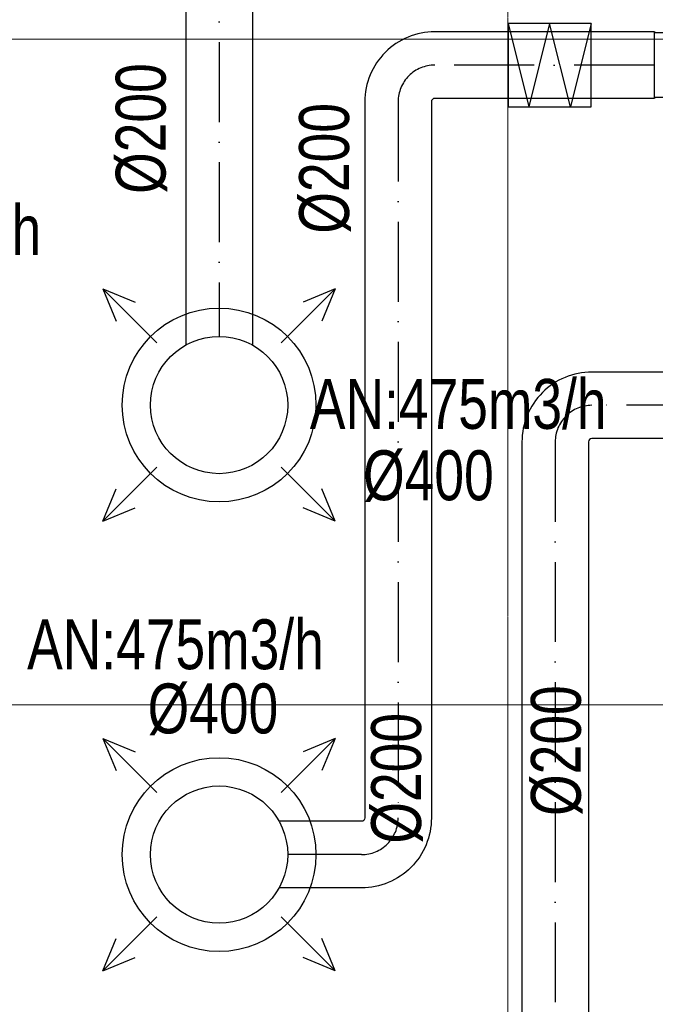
# Model space of a CAD drawing. Header units: millimetres. Extents: x 49908 to 79848, y -11883 to -3092.
# Tile 210 of 222: x 77744 to 77935, y -6317 to -6021. Entities that reach past the tile are written whole.
import ezdxf

# ---------------------------------------------------------------- set-up
doc = ezdxf.new("R2010")
doc.units = ezdxf.units.MM
doc.linetypes.add('ACAD_ISO10W100', pattern=[18, 12, -3, 0, -3])
doc.linetypes.add('DASHDOT', pattern=[1, 0.5, -0.25, 0, -0.25])
doc.layers.add('A_OSIE', color=9, linetype='DASHDOT', lineweight=9)
for name, color, linetype, true_color in [('S_W_Opis', 7, 'Continuous', 0xb000eb), ('S_W_went czerpanie', 7, 'Continuous', 0x0582ff), ('S_W_went nawiewna', 7, 'Continuous', 0x129b2b), ('S_W_went wywiewna', 7, 'Continuous', 0xdf5d0c)]:
    doc.layers.add(name, color=color, linetype=linetype, true_color=true_color)
doc.styles.add('ROMANS', font='romanpl.shx', dxfattribs={"bigfont": 'romanbigpl.shx'})

msp = doc.modelspace()

# ---------------------------------------------------------------- linework, layer by layer
at = {"layer": 'A_OSIE', "ltscale": 0.3, "transparency": 33554559}
for p, q in [((77890.47, -3902.99), (77890.47, -7140.05)), ((78341.81, -6026.63), (75440.85, -6026.63)), ((78341.81, -6226.63), (75440.85, -6226.63))]:
    msp.add_line(p, q, dxfattribs=at)
at = {"layer": 'S_W_went czerpanie', "color": 2}
for p, q in [((77890.54, -6021.89), (77896.79, -6046.89)), ((77903.04, -6021.89), (77896.79, -6046.89)), ((77909.29, -6046.89), (77903.04, -6021.89)), ((77915.54, -6021.89), (77909.29, -6046.89)), ((77934.44, -6024.49), (77934.44, -6034.39)), ((77934.81, -6024.49), (77934.44, -6024.49)), ((77945.46, -6024.69), (77934.44, -6024.69)), ((77934.44, -6034.39), (77934.44, -6044.29)), ((77945.46, -6044.09), (77934.44, -6044.09)), ((77934.81, -6044.29), (77934.44, -6044.29))]:
    msp.add_line(p, q, dxfattribs=at)
msp.add_lwpolyline([(77890.54, -6046.89), (77915.54, -6046.89), (77915.54, -6021.89), (77890.54, -6021.89)], close=True, dxfattribs=at)
at = {"layer": 'S_W_went nawiewna', "ltscale": 2}
for p, q in [((77768.75, -6101.63), (77778.42, -6105.64)), ((77768.75, -6101.63), (77772.76, -6111.31)), ((77768.75, -6101.63), (77784.94, -6117.83)), ((77838.56, -6101.63), (77822.37, -6117.83)), ((77838.56, -6101.63), (77828.89, -6105.64)), ((77838.56, -6101.63), (77834.55, -6111.31)), ((77768.75, -6171.44), (77784.94, -6155.25)), ((77838.56, -6171.44), (77822.37, -6155.25)), ((77768.75, -6171.44), (77772.76, -6161.77)), ((77838.56, -6171.44), (77834.55, -6161.77)), ((77768.75, -6171.44), (77778.42, -6167.44)), ((77838.56, -6171.44), (77828.89, -6167.44)), ((77768.75, -6236.73), (77778.42, -6240.74)), ((77768.75, -6236.73), (77772.76, -6246.4)), ((77768.75, -6236.73), (77784.94, -6252.93)), ((77838.56, -6236.73), (77822.37, -6252.93)), ((77838.56, -6236.73), (77828.89, -6240.74)), ((77838.56, -6236.73), (77834.55, -6246.4)), ((77768.75, -6306.54), (77784.94, -6290.35)), ((77838.56, -6306.54), (77822.37, -6290.35)), ((77768.75, -6306.54), (77772.76, -6296.87)), ((77838.56, -6306.54), (77834.55, -6296.87)), ((77768.75, -6306.54), (77778.42, -6302.54)), ((77838.56, -6306.54), (77828.89, -6302.54))]:
    msp.add_line(p, q, dxfattribs=at)
for points in [[(77934.44, -5970.41), (77814.66, -5970.41, 0.414214), (77793.66, -5991.41), (77793.66, -6118.5)], [(77934.44, -5990.41), (77814.66, -5990.41, 0.414214), (77813.66, -5991.41), (77813.66, -6118.5)], [(77934.44, -6024.39), (77868.49, -6024.39, 0.414214), (77847.49, -6045.39), (77847.49, -6260.64, -0.414214), (77846.49, -6261.64), (77821.7, -6261.64)], [(77934.44, -6044.39), (77868.49, -6044.39, 0.414214), (77867.49, -6045.39), (77867.49, -6260.64, -0.414214), (77846.49, -6281.64), (77821.7, -6281.64)]]:
    msp.add_lwpolyline(points, format="xyb", dxfattribs=at)
at = {"layer": 'S_W_went nawiewna', "color": 1, "linetype": 'ACAD_ISO10W100', "ltscale": 2}
for points in [[(77934.44, -5980.41), (77814.66, -5980.41, 0.414214), (77803.66, -5991.41), (77803.66, -6115.91)], [(77934.44, -6034.39), (77868.49, -6034.39, 0.414214), (77857.49, -6045.39), (77857.49, -6260.64, -0.414214), (77846.49, -6271.64), (77824.29, -6271.64)]]:
    msp.add_lwpolyline(points, format="xyb", dxfattribs=at)
at = {"layer": 'S_W_went nawiewna'}
for centre, radius in [((77803.66, -6136.54), 29.12), ((77803.66, -6136.54), 20.63), ((77803.66, -6271.64), 29.12), ((77803.66, -6271.64), 20.63)]:
    msp.add_circle(centre, radius, dxfattribs=at)
at = {"layer": 'S_W_went wywiewna', "ltscale": 2}
for points in [[(77986.22, -6126.63), (77915.71, -6126.63, 0.414214), (77894.71, -6147.63), (77894.71, -6322.33, -0.414214), (77893.71, -6323.33), (77860.7, -6323.33)], [(77986.22, -6146.63), (77915.71, -6146.63, 0.414214), (77914.71, -6147.63), (77914.71, -6322.33, -0.414214), (77893.71, -6343.33), (77860.7, -6343.33)]]:
    msp.add_lwpolyline(points, format="xyb", dxfattribs=at)
at = {"layer": 'S_W_went wywiewna', "color": 1, "linetype": 'ACAD_ISO10W100', "ltscale": 2}
msp.add_lwpolyline([(77986.22, -6136.63), (77915.71, -6136.63, 0.414214), (77904.71, -6147.63), (77904.71, -6322.33, -0.414214), (77893.71, -6333.33), (77860.7, -6333.33)], format="xyb", dxfattribs=at)

# ---------------------------------------------------------------- texts
at = {"layer": 'S_W_Opis', "lineweight": 18, "style": 'ROMANS', "width": 0.8}
for p in [(77787.58, -6073.09), (77842.72, -6085.04), (77912.41, -6260.02), (77864.38, -6268.33)]:
    msp.add_text('%%C200', height=15, rotation=90, dxfattribs=at).set_placement(p)
for s, p in [('AN:80m3/h', (77669.92, -6091.46)), ('AN:475m3/h', (77830.95, -6143.71)), ('%%c400', (77846.97, -6165.15)), ('AN:475m3/h', (77745.95, -6215.94)), ('%%c400', (77782.19, -6235.22))]:
    msp.add_text(s, height=15, dxfattribs=at).set_placement(p)

doc.saveas('drawing.dxf')
